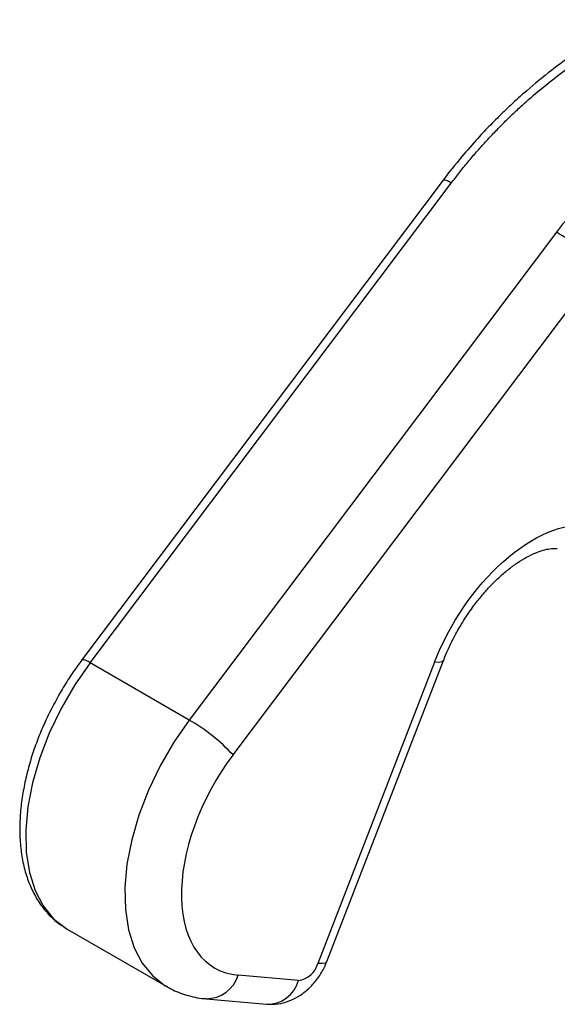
# Model space of a CAD drawing. Header units: millimetres. Extents: x 8 to 546, y 13 to 419.
# Tile 10 of 13: x 436 to 449, y 356 to 381. Entities that reach past the tile are written whole.
import ezdxf

# ---------------------------------------------------------------- set-up
doc = ezdxf.new("R2010")
doc.units = ezdxf.units.MM
doc.header["$LTSCALE"] = 2

msp = doc.modelspace()

# ---------------------------------------------------------------- linework, layer by layer
for p, q in [((446.582, 376.654), (437.566, 364.688)), ((437.773, 364.618), (446.789, 376.585)), ((449.415, 375.356), (440.247, 363.189)), ((441.34, 362.319), (450.507, 374.486)), ((440.247, 363.189), (437.773, 364.618)), ((446.371, 364.631), (443.456, 357.117)), ((443.682, 357.164), (446.597, 364.677)), ((437.198, 357.976), (439.673, 356.547)), ((442.973, 356.689), (441.466, 356.824)), ((440.67, 356.236), (442.177, 356.101))]:
    msp.add_line(p, q)
at = {"flags": 128}
for points in [[(437.773, 364.618), (437.388, 364.063), (437.046, 363.475), (436.753, 362.865), (436.515, 362.245), (436.336, 361.626), (436.219, 361.02), (436.166, 360.438), (436.178, 359.89), (436.256, 359.386), (436.397, 358.937), (436.6, 358.55), (436.86, 358.233), (437.172, 357.991), (437.198, 357.976)], [(446.597, 364.677), (446.592, 364.669), (446.552, 364.641), (446.477, 364.628), (446.371, 364.631)], [(440.247, 363.189), (439.863, 362.634), (439.521, 362.046), (439.228, 361.436), (438.99, 360.816), (438.811, 360.198), (438.693, 359.591), (438.641, 359.009), (438.653, 358.461), (438.731, 357.958), (438.872, 357.508), (439.075, 357.122), (439.335, 356.804), (439.647, 356.562), (439.671, 356.548)], [(443.682, 357.164), (443.677, 357.156), (443.637, 357.127), (443.562, 357.114), (443.456, 357.117)]]:
    msp.add_lwpolyline(points, dxfattribs=at)
for centre, radius, start, end in [((446.601, 376.368), 0.287, 49.0302, 93.7424), ((447.055, 371.276), 4.713, 42.9181, 59.9603), ((437.585, 364.402), 0.287, 49.0302, 93.7424), ((437.888, 359.109), 4.713, 42.9181, 59.9603), ((442.885, 357.276), 0.593, 278.6007, 344.5265), ((440.673, 357.064), 0.828, 269.7764, 343.1169), ((442.202, 356.901), 0.801, 268.2619, 344.6162)]:
    msp.add_arc(centre, radius, start, end)
for points, knots in [([(451.242, 380.659), (450.87, 380.448), (450.197, 380.065), (449.349, 379.45), (448.732, 378.946), (448.356, 378.607), (448.153, 378.415), (448.043, 378.31), (447.918, 378.187), (447.715, 377.982), (447.415, 377.664), (447.013, 377.209), (446.736, 376.852), (446.582, 376.654)], [0, 0, 0, 0, 0.207807, 0.3763, 0.504678, 0.592309, 0.620715, 0.639673, 0.665781, 0.705416, 0.779371, 0.877541, 1, 1, 1, 1]), ([(446.789, 376.585), (446.856, 376.673), (446.991, 376.849), (447.202, 377.108), (447.419, 377.363), (447.642, 377.612), (447.872, 377.856), (448.106, 378.095), (448.347, 378.328), (448.592, 378.555), (448.891, 378.818), (449.363, 379.209), (449.944, 379.639), (450.539, 380.025), (450.958, 380.272), (451.191, 380.399), (451.283, 380.448)], [0, 0, 0, 0, 0.0563043, 0.112553, 0.1687418, 0.2248657, 0.2809188, 0.3368946, 0.3927864, 0.4485872, 0.5042897, 0.5917962, 0.7550287, 0.8657683, 0.9473176, 1, 1, 1, 1]), ([(454.047, 378.852), (453.975, 378.826), (453.806, 378.763), (453.519, 378.644), (453.164, 378.481), (452.668, 378.225), (452.108, 377.888), (451.515, 377.47), (450.948, 377.012), (450.419, 376.52), (449.97, 376.04), (449.65, 375.663), (449.483, 375.445), (449.415, 375.356)], [0, 0, 0, 0, 0.0402254, 0.0938614, 0.1610488, 0.241972, 0.3795403, 0.4931889, 0.6094637, 0.7479986, 0.8587771, 0.9428684, 1, 1, 1, 1]), ([(446.371, 364.631), (446.746, 365.597), (447.364, 366.501), (448.813, 367.786), (449.585, 368.115), (450.235, 368.057)], [0, 0, 0, 0, 0.5, 0.5, 1, 1, 1, 1]), ([(446.98, 365.474), (447.062, 365.611), (447.179, 365.803), (447.37, 366.068), (447.54, 366.284), (447.749, 366.521), (447.973, 366.743), (448.207, 366.945), (448.442, 367.118), (448.672, 367.257), (448.889, 367.361), (449.086, 367.431), (449.257, 367.466), (449.374, 367.475), (449.421, 367.468), (449.435, 367.467)], [0, 0, 0, 0, 0.108816, 0.153301, 0.226488, 0.301552, 0.380905, 0.462246, 0.5446, 0.627285, 0.710025, 0.793007, 0.876988, 0.963471, 1, 1, 1, 1]), ([(446.599, 364.677), (446.609, 364.706), (446.649, 364.815), (446.742, 365.022), (446.859, 365.26), (446.946, 365.414), (446.98, 365.474)], [0, 0, 0, 0, 0.106445, 0.406913, 0.768314, 1, 1, 1, 1]), ([(437.567, 364.687), (437.53, 364.638), (437.42, 364.492), (437.232, 364.217), (437.092, 363.983), (437.015, 363.855)], [0, 0, 0, 0, 0.184758, 0.554051, 1, 1, 1, 1]), ([(437.015, 363.855), (436.916, 363.675), (436.777, 363.422), (436.6, 363.038), (436.462, 362.707), (436.322, 362.311), (436.203, 361.898), (436.108, 361.47), (436.043, 361.039), (436.012, 360.61), (436.018, 360.19), (436.063, 359.785), (436.148, 359.4), (436.275, 359.039), (436.445, 358.707), (436.661, 358.411), (436.912, 358.158), (437.109, 358.035), (437.203, 357.976)], [0, 0, 0, 0, 0.080074, 0.112623, 0.166425, 0.221937, 0.281134, 0.342505, 0.405476, 0.469613, 0.534643, 0.600394, 0.666689, 0.733424, 0.800552, 0.868179, 0.936717, 1, 1, 1, 1]), ([(441.34, 362.319), (440.514, 361.224), (440.027, 359.872), (440.078, 357.63), (440.614, 356.9), (441.466, 356.824)], [0, 0, 0, 0, 0.5, 0.5, 1, 1, 1, 1]), ([(442.177, 356.101), (442.273, 356.099), (442.458, 356.096), (442.725, 356.167), (442.972, 356.285), (443.205, 356.457), (443.417, 356.683), (443.579, 356.926), (443.652, 357.095), (443.682, 357.164)], [0, 0, 0, 0, 0.146967, 0.281891, 0.4207, 0.567086, 0.723531, 0.887811, 1, 1, 1, 1]), ([(439.675, 356.555), (439.712, 356.531), (439.867, 356.43), (440.184, 356.322), (440.483, 356.244), (440.651, 356.24), (440.671, 356.24)], [0, 0, 0, 0, 0.125727, 0.525583, 0.945902, 1, 1, 1, 1])]:
    msp.add_open_spline(points, degree=3, knots=knots)

doc.saveas('drawing.dxf')
